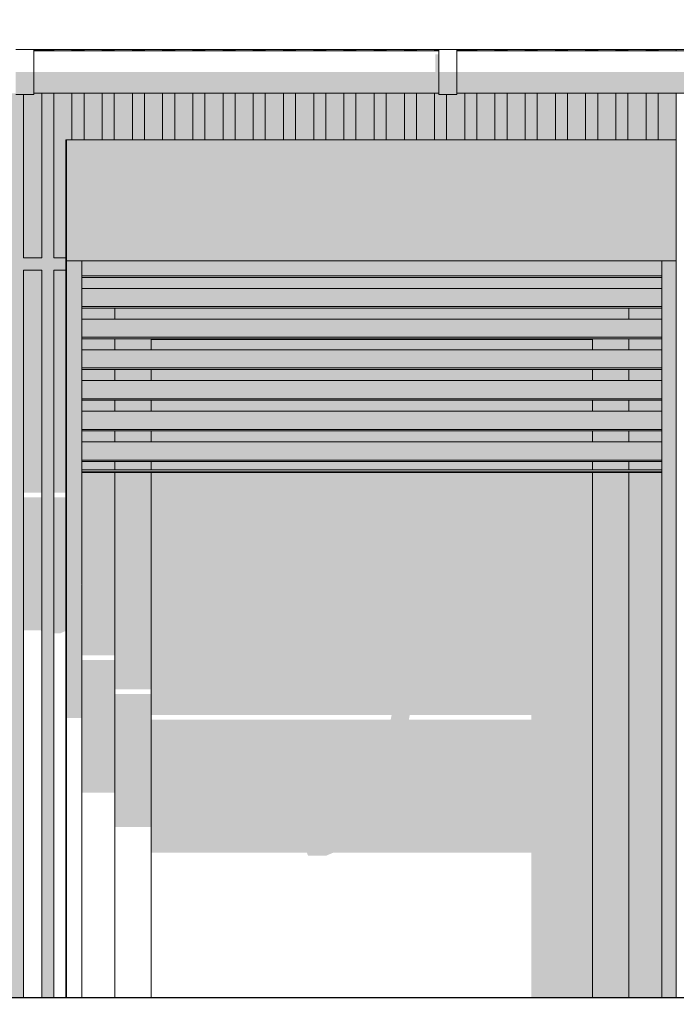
# Model space of a CAD drawing. Header units: metres. Extents: x -4 to 112, y -27 to 26.
# Tile 108 of 256: x 43.43 to 44.51, y 4.33 to 5.95. Entities that reach past the tile are written whole.
import ezdxf

# ---------------------------------------------------------------- set-up
doc = ezdxf.new("R2010")
doc.units = ezdxf.units.M
doc.header["$MEASUREMENT"] = 0
for name, color, linetype in [('10 Wand außen', 7, 'Continuous'), ('30 Dachaufbau', 7, 'Continuous'), ('30 Dachentwässerung', 7, 'Continuous'), ('40 Absturzsicherung', 7, 'Continuous'), ('50 Sanitäreinrichtung', 7, 'Continuous'), ('94 Genehmigungsplanung Bemaßung', 7, 'Continuous')]:
    doc.layers.add(name, color=color, linetype=linetype)
doc.styles.add('ERSTELLTER_STIL_2', font='arial.ttf')
doc.dimstyles.new('ERSTELLTER_STIL__1', dxfattribs={"dimtxt": 0.25, "dimasz": 0.19, "dimexe": 0.18, "dimexo": 0.1, "dimgap": 0, "dimtad": 1, "dimtih": 1, "dimtoh": 1, "dimzin": 0, "dimdsep": 46, "dimtxsty": 'ERSTELLTER_STIL_2', "dimblk": 'ARROWHEAD_6', "dimblk1": 'ARROWHEAD_6', "dimblk2": 'ARROWHEAD_6', "dimcen": 0.09, "dimclrd": 7, "dimclre": 7, "dimclrt": 7, "dimazin": 0, "dimtfac": 1, "dimtdec": 4, "dimtmove": 0, "dimatfit": 3, "dimfxl": 1, "dimtolj": 1, "dimtzin": 0, "dimarcsym": 0})

# ---------------------------------------------------------------- blocks, each defined once
blk = doc.blocks.new('*D38', base_point=(27236.1321, 0))
at = {"layer": '94 Genehmigungsplanung Bemaßung', "color": 7, "linetype": 'Continuous', "lineweight": 13}
for p, q in [((17.3411, 9.2531), (17.3411, 9.6281)), ((58.1625, 9.2531), (58.1625, 9.6281)), ((17.4411, 9.5406), (17.2411, 9.3406)), ((58.0625, 9.3406), (58.2625, 9.5406)), ((17.1911, 9.4406), (17.3411, 9.4406)), ((17.3411, 9.4406), (58.1625, 9.4406)), ((58.1625, 9.4406), (58.3125, 9.4406))]:
    blk.add_line(p, q, dxfattribs=at)
at = {"layer": '94 Genehmigungsplanung Bemaßung', "color": 7, "lineweight": 13, "insert": (37.3228, 9.4906), "char_height": 0.25, "attachment_point": 7, "style": 'ERSTELLTER_STIL_2'}
blk.add_mtext('\\A1;{\\pql;\\fArial|b0|i0|c0|p0;\\W1.000000;40,82}', dxfattribs=at)
blk = doc.blocks.new('ARROWHEAD_6')
at = {"color": 0, "linetype": 'Continuous', "lineweight": 0}
for p, q in [((-0.5, -0.5), (0.5, 0.5)), ((0, 0), (-1, 0))]:
    blk.add_line(p, q, dxfattribs=at)

msp = doc.modelspace()

# ---------------------------------------------------------------- hatches: boundary and pattern name
at = {"layer": '10 Wand außen', "linetype": 'Continuous', "lineweight": 0, "true_color": 0x000000}
for points in [[(43.5018, 4.9029), (43.503, 4.9029), (43.503, 5.755), (43.5018, 5.755)], [(43.503, 5.555), (43.508, 5.555), (43.508, 5.755), (43.503, 5.755)], [(44.4818, 5.755), (43.508, 5.755), (43.508, 5.555), (44.508, 5.555), (44.508, 5.755)], [(44.5118, 5.755), (44.508, 5.755), (44.508, 5.555), (44.5118, 5.555)], [(43.503, 5.555), (43.503, 4.7993), (43.528, 4.7993), (43.528, 5.019), (43.5267, 5.019), (43.528, 5.0257), (43.528, 5.555)], [(43.528, 5.5529), (44.488, 5.5529), (44.488, 5.555), (43.528, 5.555)], [(43.528, 5.5529), (43.528, 5.5429), (44.488, 5.5429), (44.488, 5.5529)], [(44.488, 4.3365), (44.5118, 4.3365), (44.5118, 5.555), (44.488, 5.555)], [(43.528, 5.5429), (43.528, 5.5303), (44.488, 5.5303), (44.488, 5.5429)], [(43.528, 5.5303), (43.528, 5.5277), (44.488, 5.5277), (44.488, 5.5303)], [(43.5703, 5.5277), (43.528, 5.5277), (43.528, 5.5095), (43.5757, 5.5095)], [(44.4456, 5.5277), (43.5703, 5.5277), (43.5757, 5.5095), (44.4402, 5.5095)], [(44.4456, 5.5277), (44.4402, 5.5095), (44.488, 5.5095), (44.488, 5.5277)], [(43.528, 5.5095), (43.528, 5.5021), (44.488, 5.5021), (44.488, 5.5095)], [(43.528, 5.5021), (43.528, 5.4921), (44.488, 5.4921), (44.488, 5.5021)], [(43.528, 5.4921), (43.528, 5.4795), (44.488, 5.4795), (44.488, 5.4921)], [(43.528, 5.4795), (43.528, 5.4769), (44.488, 5.4769), (44.488, 5.4795)], [(43.528, 5.4587), (43.583, 5.4587), (43.583, 5.4769), (43.528, 5.4769)], [(43.583, 5.4587), (43.6092, 5.4587), (43.5911, 5.4769), (43.583, 5.4769)], [(44.4249, 5.4769), (43.5911, 5.4769), (43.6092, 5.4587), (44.4067, 5.4587)], [(44.4249, 5.4769), (44.4067, 5.4587), (44.433, 5.4587), (44.433, 5.4769)], [(44.433, 5.4587), (44.488, 5.4587), (44.488, 5.4769), (44.433, 5.4769)], [(43.528, 5.4587), (43.528, 5.4513), (44.488, 5.4513), (44.488, 5.4587)], [(43.528, 5.4513), (43.528, 5.4413), (44.488, 5.4413), (44.488, 5.4513)], [(43.528, 5.4413), (43.528, 5.4287), (44.488, 5.4287), (44.488, 5.4413)], [(43.528, 5.4287), (43.528, 5.4262), (44.488, 5.4262), (44.488, 5.4287)], [(43.583, 5.4262), (43.528, 5.4262), (43.528, 5.408), (43.583, 5.408)], [(43.6418, 5.4262), (43.583, 5.4262), (43.583, 5.408), (43.643, 5.408), (43.643, 5.425)], [(44.3741, 5.4262), (43.6418, 5.4262), (43.643, 5.425), (44.373, 5.425)], [(43.643, 5.408), (44.373, 5.408), (44.373, 5.425), (43.643, 5.425)], [(44.373, 5.425), (44.373, 5.408), (44.433, 5.408), (44.433, 5.4262), (44.3741, 5.4262)], [(44.433, 5.4262), (44.433, 5.408), (44.488, 5.408), (44.488, 5.4262)], [(43.528, 5.408), (43.528, 5.4006), (44.488, 5.4006), (44.488, 5.408)], [(43.528, 5.4006), (43.528, 5.3906), (44.488, 5.3906), (44.488, 5.4006)], [(43.528, 5.3906), (43.528, 5.378), (44.488, 5.378), (44.488, 5.3906)], [(43.528, 5.378), (43.528, 5.3754), (44.488, 5.3754), (44.488, 5.378)], [(43.528, 5.3572), (43.583, 5.3572), (43.583, 5.3754), (43.528, 5.3754)], [(43.583, 5.3572), (43.643, 5.3572), (43.643, 5.3754), (43.583, 5.3754)], [(43.643, 5.3572), (44.373, 5.3572), (44.373, 5.3754), (43.643, 5.3754)], [(44.433, 5.3754), (44.373, 5.3754), (44.373, 5.3572), (44.433, 5.3572)], [(44.433, 5.3572), (44.488, 5.3572), (44.488, 5.3754), (44.433, 5.3754)], [(43.528, 5.3572), (43.528, 5.3498), (44.488, 5.3498), (44.488, 5.3572)], [(43.528, 5.3498), (43.528, 5.3398), (44.488, 5.3398), (44.488, 5.3498)], [(43.528, 5.3398), (43.528, 5.3272), (44.488, 5.3272), (44.488, 5.3398)], [(43.528, 5.3272), (43.528, 5.3246), (44.488, 5.3246), (44.488, 5.3272)], [(43.528, 5.3064), (43.583, 5.3064), (43.583, 5.3246), (43.528, 5.3246)], [(43.583, 5.3064), (43.643, 5.3064), (43.643, 5.3246), (43.583, 5.3246)], [(44.373, 5.3246), (43.643, 5.3246), (43.643, 5.3064), (44.373, 5.3064)], [(44.373, 5.3246), (44.373, 5.3064), (44.433, 5.3064), (44.433, 5.3246)], [(44.433, 5.3064), (44.488, 5.3064), (44.488, 5.3246), (44.433, 5.3246)], [(43.528, 5.3064), (43.528, 5.299), (44.488, 5.299), (44.488, 5.3064)], [(43.528, 5.299), (43.528, 5.289), (44.488, 5.289), (44.488, 5.299)], [(43.528, 5.289), (43.528, 5.2764), (44.488, 5.2764), (44.488, 5.289)], [(43.528, 5.2764), (43.528, 5.2739), (44.488, 5.2739), (44.488, 5.2764)], [(43.528, 5.2739), (43.528, 5.2557), (43.583, 5.2557), (43.583, 5.2739)], [(43.583, 5.2557), (43.643, 5.2557), (43.643, 5.2739), (43.583, 5.2739)], [(43.643, 5.2739), (43.643, 5.2557), (44.373, 5.2557), (44.373, 5.2739)], [(44.373, 5.2739), (44.373, 5.2557), (44.433, 5.2557), (44.433, 5.2739)], [(44.433, 5.2557), (44.488, 5.2557), (44.488, 5.2739), (44.433, 5.2739)], [(43.528, 5.2557), (43.528, 5.2483), (44.488, 5.2483), (44.488, 5.2557)], [(43.528, 5.2483), (43.528, 5.2383), (44.488, 5.2383), (44.488, 5.2483)], [(43.528, 5.2383), (43.528, 5.2257), (44.488, 5.2257), (44.488, 5.2383)], [(43.528, 5.2257), (43.528, 5.2231), (44.488, 5.2231), (44.488, 5.2257)], [(43.528, 5.2231), (43.528, 5.2095), (43.583, 5.2095), (43.583, 5.2231)], [(43.583, 5.2231), (43.583, 5.2095), (43.643, 5.2095), (43.643, 5.2231)], [(44.373, 5.2231), (43.643, 5.2231), (43.643, 5.2095), (44.373, 5.2095)], [(44.373, 5.2095), (44.433, 5.2095), (44.433, 5.2231), (44.373, 5.2231)], [(44.433, 5.2095), (44.488, 5.2095), (44.488, 5.2231), (44.433, 5.2231)], [(43.528, 5.2095), (43.528, 5.2065), (44.488, 5.2065), (44.488, 5.2095)], [(43.528, 5.2065), (43.528, 5.205), (44.488, 5.205), (44.488, 5.2065)], [(43.528, 5.205), (43.528, 4.9029), (43.583, 4.9029), (43.583, 5.205)], [(43.643, 5.205), (43.583, 5.205), (43.583, 4.8464), (43.643, 4.8464)], [(44.373, 4.3365), (44.433, 4.3365), (44.433, 5.205), (44.373, 5.205)], [(44.488, 5.205), (44.433, 5.205), (44.433, 4.3365), (44.488, 4.3365)], [(43.5018, 4.6755), (43.503, 4.6755), (43.503, 4.8953), (43.5018, 4.8953)], [(43.583, 4.8953), (43.528, 4.8953), (43.528, 4.6755), (43.583, 4.6755)], [(43.643, 4.8387), (43.583, 4.8387), (43.583, 4.619), (43.643, 4.619)]]:
    msp.add_hatch(color=18, dxfattribs=at).paths.add_polyline_path(points)
h = msp.add_hatch(color=18, dxfattribs=at)
h.paths.add_polyline_path([(44.0392, 4.7963), (43.643, 4.7963), (43.643, 4.5765), (43.9005, 4.5765), (43.9026, 4.5716), (43.9326, 4.5716), (43.9444, 4.5765), (44.2718, 4.5765), (44.2718, 4.3365), (44.373, 4.3365), (44.373, 5.205), (43.643, 5.205), (43.643, 4.8039), (44.0407, 4.8039)])
h.paths.add_polyline_path([(44.0692, 4.7963), (44.0707, 4.8039), (44.2718, 4.8039), (44.2718, 4.7963)], flags=0)
at = {"layer": '30 Dachentwässerung', "linetype": 'Continuous', "lineweight": 0, "true_color": 0x000000}
for points in [[(44.1133, 5.8965), (44.1133, 5.8674), (44.1188, 5.8674), (44.1188, 5.8965)], [(43.4188, 5.8403), (43.4488, 5.8403), (43.4488, 5.8674), (43.4188, 5.8674)], [(43.4488, 5.8418), (44.1188, 5.8418), (44.1188, 5.8674), (43.4488, 5.8674)], [(44.1188, 5.8403), (44.1488, 5.8403), (44.1488, 5.8674), (44.1188, 5.8674)], [(44.8188, 5.8674), (44.1488, 5.8674), (44.1488, 5.8418), (44.8188, 5.8418)], [(43.4188, 5.8304), (43.4488, 5.8304), (43.4488, 5.8403), (43.4188, 5.8403)], [(43.4488, 5.8324), (44.1188, 5.8324), (44.1188, 5.8418), (43.4488, 5.8418)], [(44.1188, 5.8304), (44.1488, 5.8304), (44.1488, 5.8403), (44.1188, 5.8403)], [(44.8188, 5.8418), (44.1488, 5.8418), (44.1488, 5.8324), (44.8188, 5.8324)]]:
    msp.add_hatch(color=18, dxfattribs=at).paths.add_polyline_path(points)
at = {"layer": '50 Sanitäreinrichtung', "linetype": 'Continuous', "lineweight": 0, "true_color": 0x000000}
for points in [[(43.4488, 5.9044), (43.4488, 5.9024), (43.4618, 5.9024), (43.4618, 5.9044)], [(43.4618, 5.9024), (43.4818, 5.9024), (43.4818, 5.9044), (43.4618, 5.9044)], [(43.5118, 5.9044), (43.4818, 5.9044), (43.4818, 5.9024), (43.5118, 5.9024)], [(43.5118, 5.9044), (43.5118, 5.9024), (43.5318, 5.9024), (43.5318, 5.9044)], [(43.5318, 5.9044), (43.5318, 5.9024), (43.5618, 5.9024), (43.5618, 5.9044)], [(43.5618, 5.9044), (43.5618, 5.9024), (43.5818, 5.9024), (43.5818, 5.9044)], [(43.5818, 5.9044), (43.5818, 5.9024), (43.6118, 5.9024), (43.6118, 5.9044)], [(43.6118, 5.9044), (43.6118, 5.9024), (43.6318, 5.9024), (43.6318, 5.9044)], [(43.6318, 5.9044), (43.6318, 5.9024), (43.6618, 5.9024), (43.6618, 5.9044)], [(43.6618, 5.9044), (43.6618, 5.9024), (43.6818, 5.9024), (43.6818, 5.9044)], [(43.6818, 5.9044), (43.6818, 5.9024), (43.7118, 5.9024), (43.7118, 5.9044)], [(43.7118, 5.9044), (43.7118, 5.9024), (43.7318, 5.9024), (43.7318, 5.9044)], [(43.7318, 5.9044), (43.7318, 5.9024), (43.7618, 5.9024), (43.7618, 5.9044)], [(43.7618, 5.9044), (43.7618, 5.9024), (43.7818, 5.9024), (43.7818, 5.9044)], [(43.7818, 5.9044), (43.7818, 5.9024), (43.8118, 5.9024), (43.8118, 5.9044)], [(43.8118, 5.9044), (43.8118, 5.9024), (43.8318, 5.9024), (43.8318, 5.9044)], [(43.8318, 5.9044), (43.8318, 5.9024), (43.8618, 5.9024), (43.8618, 5.9044)], [(43.8618, 5.9044), (43.8618, 5.9024), (43.8818, 5.9024), (43.8818, 5.9044)], [(43.8818, 5.9044), (43.8818, 5.9024), (43.9118, 5.9024), (43.9118, 5.9044)], [(43.9118, 5.9044), (43.9118, 5.9024), (43.9318, 5.9024), (43.9318, 5.9044)], [(43.9318, 5.9044), (43.9318, 5.9024), (43.9618, 5.9024), (43.9618, 5.9044)], [(43.9618, 5.9044), (43.9618, 5.9024), (43.9818, 5.9024), (43.9818, 5.9044)], [(43.9818, 5.9044), (43.9818, 5.9024), (44.0118, 5.9024), (44.0118, 5.9044)], [(44.0118, 5.9044), (44.0118, 5.9024), (44.0318, 5.9024), (44.0318, 5.9044)], [(44.0318, 5.9044), (44.0318, 5.9024), (44.0618, 5.9024), (44.0618, 5.9044)], [(44.0618, 5.9044), (44.0618, 5.9024), (44.0818, 5.9024), (44.0818, 5.9044)], [(44.0818, 5.9044), (44.0818, 5.9024), (44.1118, 5.9024), (44.1118, 5.9044)], [(44.1118, 5.9024), (44.1188, 5.9024), (44.1188, 5.9044), (44.1118, 5.9044)], [(44.1618, 5.9044), (44.1488, 5.9044), (44.1488, 5.9024), (44.1618, 5.9024)], [(44.1618, 5.9044), (44.1618, 5.9024), (44.1818, 5.9024), (44.1818, 5.9044)], [(44.1818, 5.9044), (44.1818, 5.9024), (44.2118, 5.9024), (44.2118, 5.9044)], [(44.2118, 5.9044), (44.2118, 5.9024), (44.2318, 5.9024), (44.2318, 5.9044)], [(44.2318, 5.9044), (44.2318, 5.9024), (44.2618, 5.9024), (44.2618, 5.9044)], [(44.2618, 5.9044), (44.2618, 5.9024), (44.2818, 5.9024), (44.2818, 5.9044)], [(44.2818, 5.9044), (44.2818, 5.9024), (44.3118, 5.9024), (44.3118, 5.9044)], [(44.3118, 5.9044), (44.3118, 5.9024), (44.3318, 5.9024), (44.3318, 5.9044)], [(44.3318, 5.9044), (44.3318, 5.9024), (44.3618, 5.9024), (44.3618, 5.9044)], [(44.3618, 5.9044), (44.3618, 5.9024), (44.3818, 5.9024), (44.3818, 5.9044)], [(44.3818, 5.9044), (44.3818, 5.9024), (44.4118, 5.9024), (44.4118, 5.9044)], [(44.4118, 5.9044), (44.4118, 5.9024), (44.4318, 5.9024), (44.4318, 5.9044)], [(44.4318, 5.9044), (44.4318, 5.9024), (44.4618, 5.9024), (44.4618, 5.9044)], [(44.4618, 5.9044), (44.4618, 5.9024), (44.4818, 5.9024), (44.4818, 5.9044)], [(44.4818, 5.9044), (44.4818, 5.9024), (44.5118, 5.9024), (44.5118, 5.9044)], [(42.1118, 5.755), (42.1261, 5.755), (42.1261, 4.3365), (42.1318, 4.3365), (42.1318, 5.54), (42.1618, 5.54), (42.1618, 4.3365), (42.1818, 4.3365), (42.1818, 5.54), (42.2118, 5.54), (42.2118, 4.3365), (42.2318, 4.3365), (42.2318, 5.54), (42.2618, 5.54), (42.2618, 3.36), (42.2618, 3.35), (42.3048, 3.35), (42.3118, 3.36), (42.2818, 3.36), (42.2818, 5.54), (42.3118, 5.54), (42.3118, 3.36), (42.3118, 3.35), (42.3548, 3.35), (42.3618, 3.36), (42.3318, 3.36), (42.3318, 5.54), (42.3618, 5.54), (42.3618, 3.36), (42.3618, 3.35), (42.4048, 3.35), (42.4118, 3.36), (42.3818, 3.36), (42.3818, 5.54), (42.4118, 5.54), (42.4118, 3.36), (42.4118, 3.35), (42.4548, 3.35), (42.4618, 3.36), (42.4318, 3.36), (42.4318, 5.54), (42.4618, 5.54), (42.4618, 3.36), (42.4618, 3.35), (42.5048, 3.35), (42.5118, 3.36), (42.4818, 3.36), (42.4818, 5.54), (42.5118, 5.54), (42.5118, 3.36), (42.5118, 3.35), (42.5548, 3.35), (42.5618, 3.36), (42.5318, 3.36), (42.5318, 5.54), (42.5618, 5.54), (42.5618, 3.36), (42.5618, 3.35), (42.6048, 3.35), (42.6118, 3.36), (42.5818, 3.36), (42.5818, 5.54), (42.6118, 5.54), (42.6118, 3.36), (42.6118, 3.35), (42.6548, 3.35), (42.6618, 3.36), (42.6318, 3.36), (42.6318, 5.54), (42.6618, 5.54), (42.6618, 3.36), (42.6618, 3.35), (42.7048, 3.35), (42.7118, 3.36), (42.6818, 3.36), (42.6818, 5.54), (42.7118, 5.54), (42.7118, 3.36), (42.7118, 3.35), (42.7548, 3.35), (42.7618, 3.36), (42.7318, 3.36), (42.7318, 5.54), (42.7618, 5.54), (42.7618, 3.36), (42.7618, 3.35), (42.8048, 3.35), (42.8118, 3.36), (42.7818, 3.36), (42.7818, 5.54), (42.8118, 5.54), (42.8118, 3.36), (42.8118, 3.35), (42.8548, 3.35), (42.8618, 3.36), (42.8318, 3.36), (42.8318, 5.54), (42.8618, 5.54), (42.8618, 3.36), (42.8618, 3.35), (42.9048, 3.35), (42.9118, 3.36), (42.8818, 3.36), (42.8818, 5.54), (42.9118, 5.54), (42.9118, 3.36), (42.9118, 3.35), (42.9548, 3.35), (42.9618, 3.36), (42.9318, 3.36), (42.9318, 5.54), (42.9618, 5.54), (42.9618, 3.36), (42.9618, 3.35), (43.0048, 3.35), (43.0118, 3.36), (42.9818, 3.36), (42.9818, 5.54), (43.0118, 5.54), (43.0118, 3.36), (43.0118, 3.35), (43.0548, 3.35), (43.0618, 3.36), (43.0318, 3.36), (43.0318, 5.54), (43.0618, 5.54), (43.0618, 3.36), (43.0618, 3.35), (43.1048, 3.35), (43.1118, 3.36), (43.0818, 3.36), (43.0818, 5.54), (43.1118, 5.54), (43.1118, 3.36), (43.1118, 3.35), (43.1548, 3.35), (43.1618, 3.36), (43.1318, 3.36), (43.1318, 5.54), (43.1618, 5.54), (43.1618, 3.36), (43.1618, 3.35), (43.2048, 3.35), (43.2118, 3.36), (43.1818, 3.36), (43.1818, 5.54), (43.2118, 5.54), (43.2118, 3.36), (43.2118, 3.35), (43.2548, 3.35), (43.2618, 3.36), (43.2318, 3.36), (43.2318, 5.54), (43.2618, 5.54), (43.2618, 3.36), (43.2618, 3.35), (43.3048, 3.35), (43.3118, 3.36), (43.2818, 3.36), (43.2818, 5.54), (43.3118, 5.54), (43.3118, 3.36), (43.3118, 3.35), (43.3548, 3.35), (43.3618, 3.36), (43.3318, 3.36), (43.3318, 5.54), (43.3618, 5.54), (43.3618, 3.36), (43.3618, 3.35), (43.4048, 3.35), (43.4118, 3.36), (43.3818, 3.36), (43.3818, 5.54), (43.4118, 5.54), (43.4118, 4.3365), (43.4318, 4.3365), (43.4318, 5.54), (43.4618, 5.54), (43.4618, 4.3365), (43.4818, 4.3365), (43.4818, 5.54), (43.5018, 5.54), (43.5018, 5.56), (43.4818, 5.56), (43.4818, 5.8324), (43.4618, 5.8324), (43.4618, 5.56), (43.4318, 5.56), (43.4318, 5.8304), (43.4188, 5.8304), (43.4188, 5.8324), (43.4118, 5.8324), (43.4118, 5.56), (43.3818, 5.56), (43.3818, 5.8324), (43.3618, 5.8324), (43.3618, 5.56), (43.3318, 5.56), (43.3318, 5.8324), (43.3118, 5.8324), (43.3118, 5.56), (43.2818, 5.56), (43.2818, 5.8324), (43.2618, 5.8324), (43.2618, 5.56), (43.2318, 5.56), (43.2318, 5.8324), (43.2118, 5.8324), (43.2118, 5.56), (43.1818, 5.56), (43.1818, 5.8324), (43.1618, 5.8324), (43.1618, 5.56), (43.1318, 5.56), (43.1318, 5.8324), (43.1118, 5.8324), (43.1118, 5.56), (43.0818, 5.56), (43.0818, 5.8324), (43.0618, 5.8324), (43.0618, 5.56), (43.0318, 5.56), (43.0318, 5.8324), (43.0118, 5.8324), (43.0118, 5.56), (42.9818, 5.56), (42.9818, 5.8324), (42.9618, 5.8324), (42.9618, 5.56), (42.9318, 5.56), (42.9318, 5.8324), (42.9118, 5.8324), (42.9118, 5.56), (42.8818, 5.56), (42.8818, 5.8324), (42.8618, 5.8324), (42.8618, 5.56), (42.8318, 5.56), (42.8318, 5.7056), (42.8118, 5.7056), (42.8118, 5.56), (42.7818, 5.56), (42.7818, 5.7056), (42.7618, 5.7056), (42.7618, 5.56), (42.7318, 5.56), (42.7318, 5.7056), (42.7118, 5.7056), (42.7118, 5.56), (42.6818, 5.56), (42.6818, 5.7056), (42.6618, 5.7056), (42.6618, 5.56), (42.6318, 5.56), (42.6318, 5.8324), (42.6118, 5.8324), (42.6118, 5.56), (42.5818, 5.56), (42.5818, 5.8324), (42.5618, 5.8324), (42.5618, 5.56), (42.5318, 5.56), (42.5318, 5.8324), (42.5118, 5.8324), (42.5118, 5.56), (42.4818, 5.56), (42.4818, 5.8324), (42.4618, 5.8324), (42.4618, 5.56), (42.4318, 5.56), (42.4318, 5.8324), (42.4118, 5.8324), (42.4118, 5.56), (42.3818, 5.56), (42.3818, 5.8324), (42.3618, 5.8324), (42.3618, 5.56), (42.3318, 5.56), (42.3318, 5.8324), (42.3118, 5.8324), (42.3118, 5.56), (42.2818, 5.56), (42.2818, 5.8324), (42.2618, 5.8324), (42.2618, 5.56), (42.2318, 5.56), (42.2318, 5.8324), (42.2118, 5.8324), (42.2118, 5.56), (42.1818, 5.56), (42.1818, 5.8324), (42.1618, 5.8324), (42.1618, 5.56), (42.1318, 5.56), (42.1318, 5.8324), (42.1118, 5.8324)], [(43.4488, 5.8304), (43.4318, 5.8304), (43.4318, 5.56), (43.4618, 5.56), (43.4618, 5.8324), (43.4488, 5.8324)], [(43.4818, 5.56), (43.5018, 5.56), (43.5018, 5.755), (43.5118, 5.755), (43.5118, 5.8324), (43.4818, 5.8324)], [(43.5118, 5.755), (43.5318, 5.755), (43.5318, 5.8324), (43.5118, 5.8324)], [(43.5318, 5.755), (43.5618, 5.755), (43.5618, 5.8324), (43.5318, 5.8324)], [(43.5618, 5.755), (43.5818, 5.755), (43.5818, 5.8324), (43.5618, 5.8324)], [(43.5818, 5.755), (43.6118, 5.755), (43.6118, 5.8324), (43.5818, 5.8324)], [(43.6118, 5.755), (43.6318, 5.755), (43.6318, 5.8324), (43.6118, 5.8324)], [(43.6318, 5.755), (43.6618, 5.755), (43.6618, 5.8324), (43.6318, 5.8324)], [(43.6618, 5.755), (43.6818, 5.755), (43.6818, 5.8324), (43.6618, 5.8324)], [(43.6818, 5.755), (43.7118, 5.755), (43.7118, 5.8324), (43.6818, 5.8324)], [(43.7118, 5.755), (43.7318, 5.755), (43.7318, 5.8324), (43.7118, 5.8324)], [(43.7318, 5.755), (43.7618, 5.755), (43.7618, 5.8324), (43.7318, 5.8324)], [(43.7618, 5.755), (43.7818, 5.755), (43.7818, 5.8324), (43.7618, 5.8324)], [(43.7818, 5.755), (43.8118, 5.755), (43.8118, 5.8324), (43.7818, 5.8324)], [(43.8118, 5.755), (43.8318, 5.755), (43.8318, 5.8324), (43.8118, 5.8324)], [(43.8318, 5.755), (43.8618, 5.755), (43.8618, 5.8324), (43.8318, 5.8324)], [(43.8618, 5.755), (43.8818, 5.755), (43.8818, 5.8324), (43.8618, 5.8324)], [(43.8818, 5.755), (43.9118, 5.755), (43.9118, 5.8324), (43.8818, 5.8324)], [(43.9118, 5.755), (43.9318, 5.755), (43.9318, 5.8324), (43.9118, 5.8324)], [(43.9318, 5.755), (43.9618, 5.755), (43.9618, 5.8324), (43.9318, 5.8324)], [(43.9618, 5.755), (43.9818, 5.755), (43.9818, 5.8324), (43.9618, 5.8324)], [(43.9818, 5.755), (44.0118, 5.755), (44.0118, 5.8324), (43.9818, 5.8324)], [(44.0118, 5.755), (44.0318, 5.755), (44.0318, 5.8324), (44.0118, 5.8324)], [(44.0318, 5.755), (44.0618, 5.755), (44.0618, 5.8324), (44.0318, 5.8324)], [(44.0618, 5.755), (44.0818, 5.755), (44.0818, 5.8324), (44.0618, 5.8324)], [(44.0818, 5.755), (44.1118, 5.755), (44.1118, 5.8324), (44.0818, 5.8324)], [(44.1188, 5.8324), (44.1118, 5.8324), (44.1118, 5.755), (44.1318, 5.755), (44.1318, 5.8304), (44.1188, 5.8304)], [(44.1488, 5.8304), (44.1318, 5.8304), (44.1318, 5.755), (44.1618, 5.755), (44.1618, 5.8324), (44.1488, 5.8324)], [(44.1618, 5.755), (44.1818, 5.755), (44.1818, 5.8324), (44.1618, 5.8324)], [(44.1818, 5.755), (44.2118, 5.755), (44.2118, 5.8324), (44.1818, 5.8324)], [(44.2118, 5.755), (44.2318, 5.755), (44.2318, 5.8324), (44.2118, 5.8324)], [(44.2318, 5.755), (44.2618, 5.755), (44.2618, 5.8324), (44.2318, 5.8324)], [(44.2618, 5.755), (44.2818, 5.755), (44.2818, 5.8324), (44.2618, 5.8324)], [(44.2818, 5.755), (44.3118, 5.755), (44.3118, 5.8324), (44.2818, 5.8324)], [(44.3118, 5.755), (44.3318, 5.755), (44.3318, 5.8324), (44.3118, 5.8324)], [(44.3318, 5.755), (44.3618, 5.755), (44.3618, 5.8324), (44.3318, 5.8324)], [(44.3618, 5.755), (44.3818, 5.755), (44.3818, 5.8324), (44.3618, 5.8324)], [(44.3818, 5.755), (44.4118, 5.755), (44.4118, 5.8324), (44.3818, 5.8324)], [(44.4118, 5.755), (44.4318, 5.755), (44.4318, 5.8324), (44.4118, 5.8324)], [(44.4318, 5.755), (44.4618, 5.755), (44.4618, 5.8324), (44.4318, 5.8324)], [(44.4618, 5.755), (44.4818, 5.755), (44.4818, 5.8324), (44.4618, 5.8324)], [(44.4818, 5.755), (44.5118, 5.755), (44.5118, 5.8324), (44.4818, 5.8324)], [(43.4318, 5.1716), (43.4618, 5.1716), (43.4618, 5.54), (43.4318, 5.54)], [(43.5018, 5.54), (43.4818, 5.54), (43.4818, 5.1716), (43.5018, 5.1716)], [(43.4618, 5.164), (43.4318, 5.164), (43.4318, 4.9442), (43.4605, 4.9442), (43.4618, 4.9411)], [(43.5018, 5.164), (43.4818, 5.164), (43.4818, 4.9393), (43.4926, 4.9393), (43.5018, 4.9432)]]:
    msp.add_hatch(color=18, dxfattribs=at).paths.add_polyline_path(points)

# ---------------------------------------------------------------- linework, layer by layer
at = {"layer": '10 Wand außen', "color": 7, "linetype": 'Continuous', "lineweight": 13}
for p, q in [((43.503, 5.555), (43.503, 5.755)), ((43.508, 5.555), (43.503, 5.555)), ((43.503, 4.3365), (43.503, 5.555)), ((44.508, 5.555), (43.508, 5.555)), ((43.528, 5.5416), (43.528, 5.555)), ((44.488, 5.5416), (44.488, 5.555)), ((44.5118, 5.555), (44.508, 5.555)), ((43.528, 5.5416), (43.528, 5.5303)), ((44.488, 5.5416), (44.488, 5.5303)), ((43.528, 5.5303), (43.528, 5.5277)), ((43.528, 5.5303), (44.488, 5.5303)), ((43.528, 5.4908), (43.528, 5.5277)), ((43.528, 5.5277), (44.488, 5.5277)), ((44.488, 5.5303), (44.488, 5.5277)), ((44.488, 5.4908), (44.488, 5.5277)), ((43.528, 5.5095), (44.488, 5.5095)), ((43.528, 5.4908), (43.528, 5.4795)), ((44.488, 5.4908), (44.488, 5.4795)), ((43.528, 5.4795), (43.528, 5.4769)), ((43.528, 5.4795), (44.488, 5.4795)), ((43.528, 5.4401), (43.528, 5.4769)), ((43.528, 5.4769), (44.488, 5.4769)), ((44.488, 5.4795), (44.488, 5.4769)), ((44.488, 5.4401), (44.488, 5.4769)), ((43.528, 5.4587), (44.488, 5.4587)), ((43.528, 5.4401), (43.528, 5.4287)), ((44.488, 5.4401), (44.488, 5.4287)), ((43.528, 5.4287), (43.528, 5.4262)), ((43.528, 5.4287), (44.488, 5.4287)), ((43.528, 5.3893), (43.528, 5.4262)), ((43.528, 5.4262), (44.488, 5.4262)), ((44.488, 5.4287), (44.488, 5.4262)), ((44.488, 5.3893), (44.488, 5.4262)), ((43.528, 5.408), (44.488, 5.408)), ((43.528, 5.3893), (43.528, 5.378)), ((43.528, 5.378), (43.528, 5.3754)), ((43.528, 5.378), (44.488, 5.378)), ((43.528, 5.3385), (43.528, 5.3754)), ((43.528, 5.3754), (44.488, 5.3754)), ((44.488, 5.3893), (44.488, 5.378)), ((44.488, 5.378), (44.488, 5.3754)), ((44.488, 5.3385), (44.488, 5.3754)), ((43.528, 5.3572), (44.488, 5.3572)), ((43.528, 5.3385), (43.528, 5.3272)), ((43.528, 5.3272), (43.528, 5.3246)), ((43.528, 5.3272), (44.488, 5.3272)), ((43.528, 5.2878), (43.528, 5.3246)), ((43.528, 5.3246), (44.488, 5.3246)), ((44.488, 5.3385), (44.488, 5.3272)), ((44.488, 5.3272), (44.488, 5.3246)), ((44.488, 5.2878), (44.488, 5.3246)), ((43.528, 5.3064), (44.488, 5.3064)), ((43.528, 5.2878), (43.528, 5.2764)), ((43.528, 5.2764), (43.528, 5.2739)), ((43.528, 5.2764), (44.488, 5.2764)), ((44.488, 5.2878), (44.488, 5.2764)), ((44.488, 5.2764), (44.488, 5.2739)), ((43.528, 5.237), (43.528, 5.2739)), ((43.528, 5.2739), (44.488, 5.2739)), ((44.488, 5.237), (44.488, 5.2739)), ((43.528, 5.2557), (44.488, 5.2557)), ((43.528, 5.237), (43.528, 5.2257)), ((44.488, 5.237), (44.488, 5.2257)), ((43.528, 5.2257), (43.528, 5.2231)), ((43.528, 5.2257), (44.488, 5.2257)), ((43.528, 5.2095), (43.528, 5.2231)), ((43.528, 5.2231), (44.488, 5.2231)), ((44.488, 5.2257), (44.488, 5.2231)), ((44.488, 5.2095), (44.488, 5.2231)), ((43.528, 5.2095), (43.528, 5.2065)), ((43.528, 5.2095), (44.488, 5.2095)), ((43.528, 5.2065), (43.528, 5.205)), ((43.528, 5.2065), (44.488, 5.2065)), ((43.528, 4.3365), (43.528, 5.205)), ((43.528, 5.205), (44.488, 5.205)), ((44.488, 5.2095), (44.488, 5.2065)), ((44.488, 5.2065), (44.488, 5.205)), ((44.488, 4.3365), (44.488, 5.205))]:
    msp.add_line(p, q, dxfattribs=at)
at = {"layer": '10 Wand außen', "color": 7, "linetype": 'Continuous', "lineweight": 18}
for p, q in [((43.583, 5.4769), (43.583, 5.4587)), ((44.433, 5.4587), (44.433, 5.4769)), ((43.583, 5.4262), (43.583, 5.408)), ((43.643, 5.408), (43.643, 5.425)), ((43.643, 5.425), (44.373, 5.425)), ((44.373, 5.408), (44.373, 5.425)), ((44.433, 5.408), (44.433, 5.4262)), ((43.583, 5.3754), (43.583, 5.3572)), ((43.643, 5.3572), (43.643, 5.3754)), ((44.373, 5.3572), (44.373, 5.3754)), ((44.433, 5.3572), (44.433, 5.3754)), ((43.583, 5.3246), (43.583, 5.3064)), ((43.643, 5.3064), (43.643, 5.3246)), ((44.373, 5.3064), (44.373, 5.3246)), ((44.433, 5.3064), (44.433, 5.3246)), ((43.583, 5.2739), (43.583, 5.2557)), ((43.643, 5.2557), (43.643, 5.2739)), ((44.373, 5.2557), (44.373, 5.2739)), ((44.433, 5.2557), (44.433, 5.2739)), ((43.583, 5.2231), (43.583, 5.2095)), ((43.643, 5.2095), (43.643, 5.2231)), ((44.373, 5.2095), (44.373, 5.2231)), ((44.433, 5.2095), (44.433, 5.2231)), ((43.583, 5.205), (43.583, 4.3365)), ((43.643, 4.3365), (43.643, 5.205)), ((44.373, 4.3365), (44.373, 5.205)), ((44.433, 4.3365), (44.433, 5.205))]:
    msp.add_line(p, q, dxfattribs=at)
at = {"layer": '30 Dachaufbau', "color": 7, "linetype": 'Continuous', "lineweight": 13}
for p, q in [((44.1188, 5.9044), (43.4488, 5.9044)), ((44.8188, 5.9044), (44.1488, 5.9044))]:
    msp.add_line(p, q, dxfattribs=at)
at = {"layer": '30 Dachentwässerung', "color": 7, "linetype": 'Continuous', "lineweight": 13}
for p, q in [((43.4188, 5.9044), (43.4488, 5.9044)), ((43.4488, 5.8674), (43.4488, 5.9044)), ((44.1188, 5.9024), (43.4488, 5.9024)), ((44.1188, 5.8674), (44.1188, 5.9044)), ((44.1188, 5.9044), (44.1488, 5.9044)), ((44.1488, 5.8674), (44.1488, 5.9044)), ((44.8188, 5.9024), (44.1488, 5.9024)), ((43.4488, 5.8403), (43.4488, 5.8674)), ((44.1188, 5.8403), (44.1188, 5.8674)), ((44.1488, 5.8403), (44.1488, 5.8674)), ((43.4188, 5.8304), (43.4488, 5.8304)), ((43.4488, 5.8304), (43.4488, 5.8403)), ((44.1188, 5.8324), (43.4488, 5.8324)), ((44.1188, 5.8304), (44.1188, 5.8403)), ((44.1188, 5.8304), (44.1488, 5.8304)), ((44.1488, 5.8304), (44.1488, 5.8403)), ((44.8188, 5.8324), (44.1488, 5.8324))]:
    msp.add_line(p, q, dxfattribs=at)
at = {"layer": '40 Absturzsicherung', "color": 250, "linetype": 'Continuous', "lineweight": 25, "true_color": 0x191919}
msp.add_line((44.632, 4.3365), (43.384, 4.3365), dxfattribs=at)
at = {"layer": '50 Sanitäreinrichtung', "color": 251, "linetype": 'Continuous', "lineweight": 18, "true_color": 0x5f5f5f}
for p, q in [((43.4618, 5.9024), (43.4618, 5.9044)), ((43.4818, 5.9024), (43.4818, 5.9044)), ((43.5118, 5.9024), (43.5118, 5.9044)), ((43.5318, 5.9024), (43.5318, 5.9044)), ((43.5618, 5.9024), (43.5618, 5.9044)), ((43.5818, 5.9024), (43.5818, 5.9044)), ((43.6118, 5.9024), (43.6118, 5.9044)), ((43.6318, 5.9024), (43.6318, 5.9044)), ((43.6618, 5.9024), (43.6618, 5.9044)), ((43.6818, 5.9024), (43.6818, 5.9044)), ((43.7118, 5.9024), (43.7118, 5.9044)), ((43.7318, 5.9024), (43.7318, 5.9044)), ((43.7618, 5.9024), (43.7618, 5.9044)), ((43.7818, 5.9024), (43.7818, 5.9044)), ((43.8118, 5.9024), (43.8118, 5.9044)), ((43.8318, 5.9024), (43.8318, 5.9044)), ((43.8618, 5.9024), (43.8618, 5.9044)), ((43.8818, 5.9024), (43.8818, 5.9044)), ((43.9118, 5.9024), (43.9118, 5.9044)), ((43.9318, 5.9024), (43.9318, 5.9044)), ((43.9618, 5.9024), (43.9618, 5.9044)), ((43.9818, 5.9024), (43.9818, 5.9044)), ((44.0118, 5.9024), (44.0118, 5.9044)), ((44.0318, 5.9024), (44.0318, 5.9044)), ((44.0618, 5.9024), (44.0618, 5.9044)), ((44.0818, 5.9024), (44.0818, 5.9044)), ((44.1118, 5.9024), (44.1118, 5.9044)), ((44.1618, 5.9024), (44.1618, 5.9044)), ((44.1818, 5.9024), (44.1818, 5.9044)), ((44.2118, 5.9024), (44.2118, 5.9044)), ((44.2318, 5.9024), (44.2318, 5.9044)), ((44.2618, 5.9024), (44.2618, 5.9044)), ((44.2818, 5.9024), (44.2818, 5.9044)), ((44.3118, 5.9024), (44.3118, 5.9044)), ((44.3318, 5.9024), (44.3318, 5.9044)), ((44.3618, 5.9024), (44.3618, 5.9044)), ((44.3818, 5.9024), (44.3818, 5.9044)), ((44.4118, 5.9024), (44.4118, 5.9044)), ((44.4318, 5.9024), (44.4318, 5.9044)), ((44.4618, 5.9024), (44.4618, 5.9044)), ((44.4818, 5.9024), (44.4818, 5.9044)), ((44.5118, 5.9024), (44.5118, 5.9044)), ((43.4318, 5.56), (43.4318, 5.8304)), ((43.4618, 5.56), (43.4618, 5.8324)), ((43.4818, 5.56), (43.4818, 5.8324)), ((43.5118, 5.755), (43.5118, 5.8324)), ((43.5318, 5.755), (43.5318, 5.8324)), ((43.5618, 5.755), (43.5618, 5.8324)), ((43.5818, 5.755), (43.5818, 5.8324)), ((43.6118, 5.755), (43.6118, 5.8324)), ((43.6318, 5.755), (43.6318, 5.8324)), ((43.6618, 5.755), (43.6618, 5.8324)), ((43.6818, 5.755), (43.6818, 5.8324)), ((43.7118, 5.755), (43.7118, 5.8324)), ((43.7318, 5.755), (43.7318, 5.8324)), ((43.7618, 5.755), (43.7618, 5.8324)), ((43.7818, 5.755), (43.7818, 5.8324)), ((43.8118, 5.755), (43.8118, 5.8324)), ((43.8318, 5.755), (43.8318, 5.8324)), ((43.8618, 5.755), (43.8618, 5.8324)), ((43.8818, 5.755), (43.8818, 5.8324)), ((43.9118, 5.755), (43.9118, 5.8324)), ((43.9318, 5.755), (43.9318, 5.8324)), ((43.9618, 5.755), (43.9618, 5.8324)), ((43.9818, 5.755), (43.9818, 5.8324)), ((44.0118, 5.755), (44.0118, 5.8324)), ((44.0318, 5.755), (44.0318, 5.8324)), ((44.0618, 5.755), (44.0618, 5.8324)), ((44.0818, 5.755), (44.0818, 5.8324)), ((44.1118, 5.755), (44.1118, 5.8324)), ((44.1318, 5.755), (44.1318, 5.8304)), ((44.1618, 5.755), (44.1618, 5.8324)), ((44.1818, 5.755), (44.1818, 5.8324)), ((44.2118, 5.755), (44.2118, 5.8324)), ((44.2318, 5.755), (44.2318, 5.8324)), ((44.2618, 5.755), (44.2618, 5.8324)), ((44.2818, 5.755), (44.2818, 5.8324)), ((44.3118, 5.755), (44.3118, 5.8324)), ((44.3318, 5.755), (44.3318, 5.8324)), ((44.3618, 5.755), (44.3618, 5.8324)), ((44.3818, 5.755), (44.3818, 5.8324)), ((44.4118, 5.755), (44.4118, 5.8324)), ((44.4318, 5.755), (44.4318, 5.8324)), ((44.4618, 5.755), (44.4618, 5.8324)), ((44.4818, 5.755), (44.4818, 5.8324)), ((44.5118, 5.755), (44.5118, 5.8324)), ((43.5118, 5.755), (43.5018, 5.755)), ((43.5018, 5.755), (43.5018, 5.56)), ((43.5318, 5.755), (43.5118, 5.755)), ((43.5618, 5.755), (43.5318, 5.755)), ((43.5818, 5.755), (43.5618, 5.755)), ((43.6118, 5.755), (43.5818, 5.755)), ((43.6318, 5.755), (43.6118, 5.755)), ((43.6618, 5.755), (43.6318, 5.755)), ((43.6818, 5.755), (43.6618, 5.755)), ((43.7118, 5.755), (43.6818, 5.755)), ((43.7318, 5.755), (43.7118, 5.755)), ((43.7618, 5.755), (43.7318, 5.755)), ((43.7818, 5.755), (43.7618, 5.755)), ((43.8118, 5.755), (43.7818, 5.755)), ((43.8318, 5.755), (43.8118, 5.755)), ((43.8618, 5.755), (43.8318, 5.755)), ((43.8818, 5.755), (43.8618, 5.755)), ((43.9118, 5.755), (43.8818, 5.755)), ((43.9318, 5.755), (43.9118, 5.755)), ((43.9618, 5.755), (43.9318, 5.755)), ((43.9818, 5.755), (43.9618, 5.755)), ((44.0118, 5.755), (43.9818, 5.755)), ((44.0318, 5.755), (44.0118, 5.755)), ((44.0618, 5.755), (44.0318, 5.755)), ((44.0818, 5.755), (44.0618, 5.755)), ((44.1118, 5.755), (44.0818, 5.755)), ((44.1318, 5.755), (44.1118, 5.755)), ((44.1618, 5.755), (44.1318, 5.755)), ((44.1818, 5.755), (44.1618, 5.755)), ((44.2118, 5.755), (44.1818, 5.755)), ((44.2318, 5.755), (44.2118, 5.755)), ((44.2618, 5.755), (44.2318, 5.755)), ((44.2818, 5.755), (44.2618, 5.755)), ((44.3118, 5.755), (44.2818, 5.755)), ((44.3318, 5.755), (44.3118, 5.755)), ((44.3618, 5.755), (44.3318, 5.755)), ((44.3818, 5.755), (44.3618, 5.755)), ((44.4118, 5.755), (44.3818, 5.755)), ((44.4318, 5.755), (44.4118, 5.755)), ((44.4618, 5.755), (44.4318, 5.755)), ((44.4818, 5.755), (44.4618, 5.755)), ((44.5118, 5.755), (44.4818, 5.755)), ((44.5118, 5.56), (44.5118, 5.755)), ((43.4618, 5.56), (43.4318, 5.56)), ((43.5018, 5.56), (43.4818, 5.56)), ((43.5018, 5.56), (43.5018, 5.54)), ((44.5118, 5.56), (44.5118, 5.54)), ((43.4318, 4.3365), (43.4318, 5.54)), ((43.4618, 5.54), (43.4318, 5.54)), ((43.4618, 4.3365), (43.4618, 5.54)), ((43.5018, 5.54), (43.4818, 5.54)), ((43.4818, 4.3365), (43.4818, 5.54)), ((43.5018, 5.54), (43.5018, 4.3365)), ((44.5118, 5.54), (44.5118, 4.3365))]:
    msp.add_line(p, q, dxfattribs=at)

# ---------------------------------------------------------------- dimensions: what is measured, and where the dimension line sits
at = {"layer": '94 Genehmigungsplanung Bemaßung', "color": 7, "linetype": 'Continuous', "lineweight": 13}
dim = msp.add_linear_dim(base=(58.1625, 9.4406), p1=(17.3411, 1.2), p2=(58.1625, -0.1), dimstyle='ERSTELLTER_STIL__1', dxfattribs=at)
dim.commit()
dim.dimension.update_dxf_attribs({"geometry": '*D38', "text_midpoint": (37.7416, 9.6156), "dimtype": 160})

doc.saveas('drawing.dxf')
